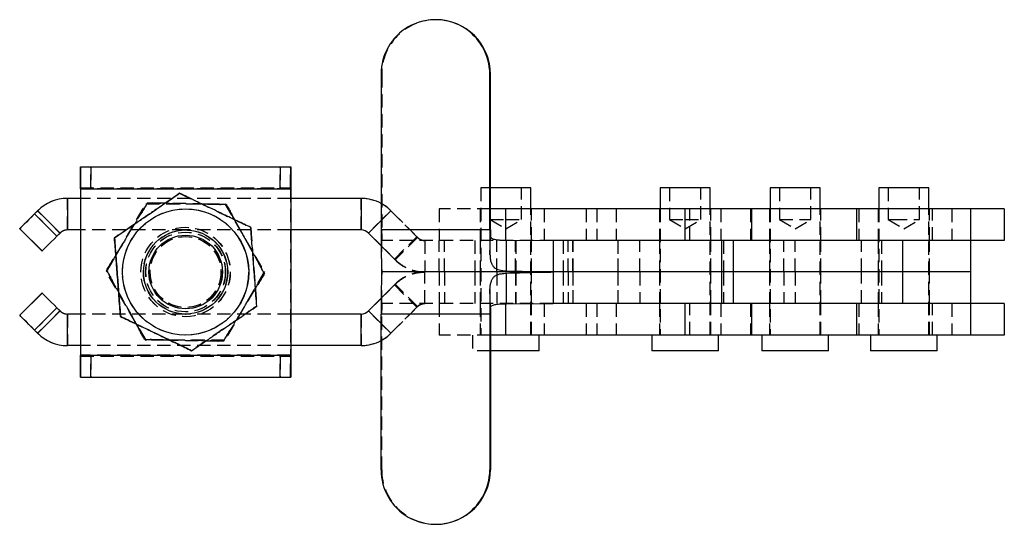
# Model space of a CAD drawing. Extents: x 37 to 394, y 12 to 285.
# Tile 1 of 7: x 82 to 176, y 12 to 60. Entities that reach past the tile are written whole.
import ezdxf

# ---------------------------------------------------------------- set-up
doc = ezdxf.new("R2010")
doc.units = 0
doc.linetypes.add('SLD-SÓLIDA', pattern=[0])
doc.linetypes.add('SLD-TRACEJADA', pattern=[1.905, 1.27, -0.635])
doc.layers.get('0').update_dxf_attribs({"linetype": 'CONTINUOUS'})

msp = doc.modelspace()

# ---------------------------------------------------------------- linework, layer by layer
at = {"color": 7, "linetype": 'SLD-SÓLIDA'}
for p, q in [((122.103935, 59.537306), (122.046543, 59.537306)), ((116.875091, 54.364908), (116.875091, 39.537183)), ((127.217996, 39.537183), (127.217996, 54.364908)), ((127.275386, 54.364908), (127.217996, 54.364908)), ((127.275386, 39.537183), (127.275386, 54.364908)), ((88.272249, 45.537183), (88.272249, 43.537183)), ((88.274439, 45.537183), (88.272249, 45.537183)), ((88.274439, 43.537183), (88.274439, 45.537183)), ((88.274439, 45.537183), (88.277099, 45.537183)), ((88.277099, 45.537183), (88.277099, 43.537183)), ((88.277099, 45.537183), (88.27929, 45.537183)), ((88.27929, 43.537183), (88.27929, 45.537183)), ((88.27929, 45.537183), (108.279289, 45.537183)), ((88.272189, 43.437182), (88.271064, 43.437182)), ((88.271064, 43.437182), (88.271064, 42.537183)), ((88.272189, 43.437182), (88.272189, 42.537183)), ((88.274439, 43.537183), (88.272249, 43.537183)), ((88.277099, 43.537183), (88.274439, 43.537183)), ((88.277099, 43.537183), (88.27929, 43.537183)), ((88.280474, 43.437182), (88.279349, 43.437182)), ((88.279349, 43.437182), (88.279349, 27.637183)), ((88.280474, 43.437182), (108.28047, 43.437182)), ((88.280474, 43.437182), (88.280474, 27.637183)), ((108.28047, 43.437182), (108.28047, 27.637183)), ((131.119843, 43.537183), (127.275386, 43.537183)), ((131.119843, 41.537183), (131.119843, 43.537183)), ((143.427343, 43.537183), (143.427343, 41.537183)), ((148.189843, 43.537183), (143.427343, 43.537183)), ((148.189843, 41.537183), (148.189843, 43.537183)), ((153.889285, 43.537183), (153.889285, 41.537183)), ((158.503166, 43.537183), (153.889285, 43.537183)), ((158.651785, 43.537183), (158.503166, 43.537183)), ((158.651785, 41.537183), (158.651785, 43.537183)), ((164.227717, 43.537183), (164.227717, 41.537183)), ((168.990217, 43.537183), (164.227717, 43.537183)), ((168.990217, 41.537183), (168.990217, 43.537183)), ((87.031705, 42.537183), (87.038857, 42.537183)), ((87.038857, 42.537183), (87.038857, 39.537183)), ((88.279349, 42.537183), (87.038857, 42.537183)), ((97.712138, 43.020947), (97.709463, 43.020947)), ((114.977316, 42.537183), (108.28047, 42.537183)), ((114.977316, 42.537183), (114.977316, 39.537183)), ((83.909077, 41.07141), (84.203278, 41.36561)), ((84.210431, 41.36561), (83.91623, 41.07141)), ((84.203278, 41.36561), (84.210431, 41.36561)), ((84.210431, 41.36561), (86.331752, 39.244289)), ((128.738593, 41.537183), (127.275386, 41.537183)), ((128.738593, 38.537183), (128.738593, 41.537183)), ((145.808593, 41.537183), (128.738593, 41.537183)), ((145.808593, 38.537183), (145.808593, 41.537183)), ((152.158593, 41.537183), (145.808593, 41.537183)), ((152.158593, 38.537183), (152.158593, 41.537183)), ((162.107504, 41.537183), (152.158593, 41.537183)), ((162.107504, 41.537183), (162.107504, 38.537183)), ((172.949004, 41.537183), (162.107504, 41.537183)), ((172.949004, 41.537183), (172.949004, 38.537183)), ((176.16463, 41.537183), (172.949004, 41.537183)), ((176.16463, 41.537183), (176.16463, 38.537183)), ((86.037551, 38.950089), (83.91623, 41.07141)), ((82.500895, 39.657196), (82.495985, 39.657196)), ((84.617307, 37.535876), (82.495985, 39.657196)), ((84.622217, 37.535876), (82.500895, 39.657196)), ((88.279349, 39.537183), (87.038857, 39.537183)), ((88.271064, 39.537183), (88.271064, 31.537183)), ((88.272189, 39.537183), (88.272189, 31.537183)), ((98.287926, 39.537183), (98.284123, 39.537183)), ((114.977316, 39.537183), (108.28047, 39.537183)), ((127.217996, 39.537183), (116.875091, 39.537183)), ((127.275386, 39.537183), (127.217996, 39.537183)), ((86.331752, 39.244289), (86.037551, 38.950089)), ((91.516761, 38.784135), (91.514086, 38.784135)), ((115.677265, 39.244289), (115.684421, 39.244289)), ((115.677265, 39.244289), (116.880645, 38.040908)), ((116.880589, 38.04812), (115.684421, 39.244289)), ((127.232311, 37.207759), (127.278966, 38.954827)), ((128.79195, 35.639438), (128.804843, 38.562747)), ((128.804843, 38.562747), (133.243514, 38.537183)), ((133.243514, 38.537183), (133.243514, 35.537183)), ((149.265004, 38.537183), (133.243514, 38.537183)), ((149.265004, 38.537183), (149.265004, 35.537183)), ((150.377225, 38.537183), (149.265004, 38.537183)), ((150.377225, 38.537183), (150.377225, 35.537183)), ((166.487183, 38.537183), (150.377225, 38.537183)), ((166.487183, 38.537183), (166.487183, 35.537183)), ((172.949004, 38.537183), (166.487183, 38.537183)), ((176.16463, 38.537183), (172.949004, 38.537183)), ((172.974996, 35.537183), (172.974996, 38.537183)), ((84.622217, 37.535876), (84.617307, 37.535876)), ((128.79195, 35.639438), (133.243514, 35.537183)), ((116.956258, 35.537183), (116.946702, 35.545421)), ((116.956258, 35.537183), (116.946702, 35.528944)), ((133.243514, 35.537183), (116.956258, 35.537183)), ((128.804843, 32.511619), (128.79195, 35.434927)), ((149.265004, 35.537183), (133.243514, 35.537183)), ((133.243514, 35.537183), (133.243514, 32.537183)), ((150.377225, 35.537183), (149.265004, 35.537183)), ((149.265004, 35.537183), (149.265004, 32.537183)), ((166.487183, 35.537183), (150.377225, 35.537183)), ((150.377225, 35.537183), (150.377225, 32.537183)), ((172.974996, 35.537183), (166.487183, 35.537183)), ((166.487183, 35.537183), (166.487183, 32.537183)), ((172.974996, 32.537183), (172.974996, 35.537183)), ((127.278966, 32.119539), (127.232311, 33.866607)), ((84.617307, 33.53849), (82.495985, 31.41717)), ((84.622217, 33.53849), (82.500895, 31.41717)), ((84.622217, 33.53849), (84.617307, 33.53849)), ((115.677265, 31.830076), (116.880645, 33.033458)), ((116.880589, 33.026246), (115.684421, 31.830076)), ((86.037551, 32.124276), (83.91623, 30.002956)), ((86.331752, 31.830076), (86.037551, 32.124276)), ((128.738593, 29.537183), (128.738593, 32.537183)), ((128.804843, 32.511619), (133.243514, 32.537183)), ((149.265004, 32.537183), (133.243514, 32.537183)), ((145.808593, 29.537183), (145.808593, 32.537183)), ((150.377225, 32.537183), (149.265004, 32.537183)), ((166.487183, 32.537183), (150.377225, 32.537183)), ((152.158593, 29.537183), (152.158593, 32.537183)), ((162.107504, 32.537183), (162.107504, 29.537183)), ((172.949004, 32.537183), (166.487183, 32.537183)), ((172.949004, 32.537183), (172.949004, 29.537183)), ((176.16463, 32.537183), (172.949004, 32.537183)), ((176.16463, 32.537183), (176.16463, 29.537183)), ((82.500895, 31.41717), (82.495985, 31.41717)), ((84.210431, 29.708756), (86.331752, 31.830076)), ((87.038857, 28.537183), (87.038857, 31.537183)), ((88.279349, 31.537183), (87.038857, 31.537183)), ((92.088254, 31.300371), (92.085579, 31.300371)), ((98.284123, 31.537183), (98.287926, 31.537183)), ((114.977316, 31.537183), (108.28047, 31.537183)), ((114.977316, 28.537183), (114.977316, 31.537183)), ((115.677265, 31.830076), (115.684421, 31.830076)), ((127.217996, 31.537183), (116.875091, 31.537183)), ((116.875091, 16.709458), (116.875091, 31.537183)), ((127.217996, 31.537183), (127.275386, 31.537183)), ((127.217996, 31.537183), (127.217996, 16.709458)), ((127.275386, 31.537183), (127.275386, 16.709458)), ((83.909077, 30.002956), (84.203278, 29.708756)), ((84.210431, 29.708756), (83.91623, 30.002956)), ((84.203278, 29.708756), (84.210431, 29.708756)), ((128.738593, 29.537183), (127.275386, 29.537183)), ((145.808593, 29.537183), (128.738593, 29.537183)), ((131.913592, 28.037183), (131.913592, 29.537183)), ((142.633593, 29.537183), (142.633593, 28.037183)), ((152.158593, 29.537183), (145.808593, 29.537183)), ((148.983593, 28.037183), (148.983593, 29.537183)), ((162.107504, 29.537183), (152.158593, 29.537183)), ((153.095535, 29.537183), (153.095535, 28.037183)), ((159.445535, 28.037183), (159.445535, 29.537183)), ((172.949004, 29.537183), (162.107504, 29.537183)), ((163.433967, 29.537183), (163.433967, 28.037183)), ((169.783967, 28.037183), (169.783967, 29.537183)), ((176.16463, 29.537183), (172.949004, 29.537183)), ((87.031705, 28.537183), (87.038857, 28.537183)), ((88.279349, 28.537183), (87.038857, 28.537183)), ((88.271064, 28.537183), (88.271064, 27.637183)), ((88.272189, 28.537183), (88.272189, 27.637183)), ((114.977316, 28.537183), (108.28047, 28.537183)), ((88.271064, 27.637183), (88.272189, 27.637183)), ((88.272249, 27.537182), (88.272249, 25.537183)), ((88.272249, 27.537182), (88.274439, 27.537182)), ((88.274439, 25.537183), (88.274439, 27.537182)), ((88.274439, 27.537182), (88.277099, 27.537182)), ((88.277099, 27.537182), (88.277099, 25.537183)), ((88.27929, 27.537182), (88.277099, 27.537182)), ((88.27929, 25.537183), (88.27929, 27.537182)), ((88.279349, 27.637183), (88.280474, 27.637183)), ((88.280474, 27.637183), (108.28047, 27.637183)), ((98.855132, 28.053419), (98.852453, 28.053419)), ((131.913592, 28.037183), (127.275386, 28.037183)), ((148.983593, 28.037183), (142.633593, 28.037183)), ((159.247377, 28.037183), (153.095535, 28.037183)), ((159.445535, 28.037183), (159.247377, 28.037183)), ((169.783967, 28.037183), (163.433967, 28.037183)), ((88.272249, 25.537183), (88.274439, 25.537183)), ((88.277099, 25.537183), (88.274439, 25.537183)), ((88.27929, 25.537183), (88.277099, 25.537183)), ((88.27929, 25.537183), (108.279289, 25.537183)), ((127.217996, 16.709458), (127.275386, 16.709458)), ((122.046543, 11.53706), (122.103935, 11.53706))]:
    msp.add_line(p, q, dxfattribs=at)
at = {"color": 7, "linetype": 'SLD-TRACEJADA'}
for p, q in [((116.932483, 54.364908), (116.875091, 54.364908)), ((116.932483, 54.364908), (116.932483, 39.537183)), ((89.275, 45.537183), (89.275, 43.537183)), ((89.276535, 43.537183), (89.276535, 45.537183)), ((107.274999, 43.537183), (107.274999, 45.537183)), ((107.276534, 45.537183), (107.276534, 43.537183)), ((108.272245, 43.537183), (108.272245, 45.537183)), ((108.274435, 45.537183), (108.274435, 43.537183)), ((108.277095, 43.537183), (108.277095, 45.537183)), ((108.279289, 45.537183), (108.279289, 43.537183)), ((108.271064, 43.437182), (88.271064, 43.437182)), ((88.27929, 43.537183), (108.279289, 43.537183)), ((88.279349, 43.437182), (108.279345, 43.437182)), ((108.272189, 43.437182), (88.279349, 43.437182)), ((108.271064, 43.437182), (108.272189, 43.437182)), ((108.271064, 43.437182), (108.271064, 27.637183)), ((108.272189, 43.437182), (108.272189, 27.637183)), ((108.279345, 43.437182), (108.28047, 43.437182)), ((108.279345, 43.437182), (108.279345, 27.637183)), ((127.275386, 43.537183), (126.357342, 43.537183)), ((126.357342, 43.537183), (126.357342, 29.537183)), ((127.238593, 43.537183), (127.238593, 40.537183)), ((130.238592, 40.537183), (130.238592, 43.537183)), ((144.308593, 43.537183), (144.308593, 40.537183)), ((147.308593, 40.537183), (147.308593, 43.537183)), ((154.770535, 43.537183), (154.770535, 40.537183)), ((157.770535, 40.537183), (157.770535, 43.537183)), ((165.108967, 43.537183), (165.108967, 40.537183)), ((168.108967, 40.537183), (168.108967, 43.537183)), ((87.031705, 39.537183), (87.031705, 42.537183)), ((88.271064, 42.537183), (88.271064, 39.537183)), ((88.272189, 42.537183), (88.272189, 39.537183)), ((108.28047, 42.537183), (88.279349, 42.537183)), ((114.97016, 39.537183), (114.97016, 42.537183)), ((86.324592, 39.244289), (84.203278, 41.36561)), ((90.757196, 35.537183), (94.509972, 42.037183)), ((90.760176, 35.537183), (94.512952, 42.037183)), ((94.509972, 42.037183), (94.512952, 42.037183)), ((94.512952, 42.037183), (102.018503, 42.037183)), ((94.649983, 42.111727), (94.647308, 42.111727)), ((102.015523, 42.037183), (105.768298, 35.537183)), ((102.018503, 42.037183), (105.771278, 35.537183)), ((102.154003, 41.959981), (102.151324, 41.959981)), ((115.677265, 39.244289), (117.798587, 41.36561)), ((117.805743, 41.36561), (116.875091, 40.43496)), ((117.798587, 41.36561), (117.805743, 41.36561)), ((117.798587, 41.36561), (120.33412, 38.830076)), ((120.276609, 38.894742), (117.805743, 41.36561)), ((127.275386, 41.537183), (122.388591, 41.537183)), ((122.388591, 41.537183), (122.388591, 38.537183)), ((126.288592, 41.537183), (126.288592, 38.537183)), ((128.738593, 38.537183), (128.738593, 41.537183)), ((131.119843, 29.537183), (131.119843, 41.537183)), ((131.188593, 38.537183), (131.188593, 41.537183)), ((132.397927, 41.537183), (132.397927, 38.537183)), ((136.376693, 41.537183), (136.376693, 38.537183)), ((137.397926, 41.537183), (137.397926, 38.537183)), ((139.242723, 41.537183), (139.242723, 38.537183)), ((143.358592, 41.537183), (143.358592, 38.537183)), ((143.427343, 41.537183), (143.427343, 29.537183)), ((145.808593, 38.537183), (145.808593, 41.537183)), ((146.242723, 38.537183), (146.242723, 41.537183)), ((148.189843, 29.537183), (148.189843, 41.537183)), ((148.258593, 38.537183), (148.258593, 41.537183)), ((149.209991, 41.537183), (149.209991, 38.537183)), ((152.023405, 41.537183), (152.023405, 38.537183)), ((153.820535, 41.537183), (153.820535, 38.537183)), ((153.889285, 41.537183), (153.889285, 29.537183)), ((158.651785, 29.537183), (158.651785, 41.537183)), ((158.720535, 38.537183), (158.720535, 41.537183)), ((162.319579, 41.537183), (162.319579, 38.537183)), ((164.158967, 41.537183), (164.158967, 38.537183)), ((164.227717, 41.537183), (164.227717, 29.537183)), ((168.990217, 29.537183), (168.990217, 41.537183)), ((169.058967, 38.537183), (169.058967, 41.537183)), ((169.319579, 38.537183), (169.319579, 41.537183)), ((171.164631, 41.537183), (171.164631, 38.537183)), ((86.030391, 38.950089), (83.909077, 41.07141)), ((127.238593, 40.537183), (128.738649, 40.537183)), ((127.238593, 40.537183), (128.738593, 39.635892)), ((128.738593, 39.635892), (130.238592, 40.537183)), ((128.738649, 40.537183), (130.238592, 40.537183)), ((144.308593, 40.537183), (145.808687, 40.537183)), ((144.308593, 40.537183), (145.808593, 39.635892)), ((145.808593, 39.635892), (147.308593, 40.537183)), ((145.808687, 40.537183), (147.308593, 40.537183)), ((154.770535, 40.537183), (157.770535, 40.537183)), ((154.770535, 40.537183), (156.270535, 39.635892)), ((156.270535, 39.635892), (157.770535, 40.537183)), ((165.108967, 40.537183), (165.646565, 40.537183)), ((165.108967, 40.537183), (166.608966, 39.635892)), ((165.646565, 40.537183), (168.108967, 40.537183)), ((166.608966, 39.635892), (168.108967, 40.537183)), ((87.031705, 39.537183), (87.038857, 39.537183)), ((98.279347, 39.537183), (88.279349, 39.537183)), ((98.272191, 39.787183), (98.271066, 39.787183)), ((98.280468, 39.787183), (98.279347, 39.787183)), ((98.284123, 39.537183), (98.279347, 39.537183)), ((108.28047, 39.537183), (98.287926, 39.537183)), ((104.479016, 39.773995), (104.476341, 39.773995)), ((116.875091, 39.537183), (116.932483, 39.537183)), ((127.275386, 39.537183), (116.932483, 39.537183)), ((86.030391, 38.950089), (86.324592, 39.244289)), ((86.324592, 39.244289), (86.331752, 39.244289)), ((98.270902, 38.912183), (98.267575, 38.912183)), ((98.283959, 38.912183), (98.280632, 38.912183)), ((116.946702, 35.545421), (116.950387, 38.539242)), ((116.956258, 38.537183), (116.950387, 38.539242)), ((133.243514, 38.537183), (116.956258, 38.537183)), ((116.956258, 35.537183), (116.956258, 38.537183)), ((118.155287, 36.773422), (120.276609, 38.894742)), ((120.341276, 38.830076), (118.219954, 36.708756)), ((120.33412, 38.830076), (120.341276, 38.830076)), ((121.048631, 38.537183), (121.048631, 35.537183)), ((122.404912, 35.537183), (122.404912, 38.537183)), ((122.90314, 35.537183), (122.90314, 38.537183)), ((125.798901, 38.537183), (125.798901, 35.537183)), ((126.288592, 38.537183), (126.288592, 35.537183)), ((127.880066, 35.537183), (127.880066, 38.537183)), ((129.65662, 35.537183), (129.65662, 38.537183)), ((129.69092, 38.537183), (129.69092, 35.537183)), ((131.188593, 35.537183), (131.188593, 38.537183)), ((134.192066, 38.537183), (134.192066, 35.537183)), ((134.681288, 35.537183), (134.681288, 38.537183)), ((135.131774, 35.537183), (135.131774, 38.537183)), ((135.144125, 35.537183), (135.144125, 38.537183)), ((139.397144, 38.537183), (139.397144, 35.537183)), ((139.411673, 38.537183), (139.411673, 35.537183)), ((139.422641, 35.537183), (139.422641, 38.537183)), ((141.497422, 35.537183), (141.497422, 38.537183)), ((143.35859, 38.537183), (143.35859, 35.537183)), ((148.258595, 35.537183), (148.258595, 38.537183)), ((149.452366, 38.537183), (149.452366, 35.537183)), ((153.820535, 38.537183), (153.820535, 35.537183)), ((155.177425, 35.537183), (155.177425, 38.537183)), ((156.266986, 35.537183), (156.266986, 38.537183)), ((158.720535, 35.537183), (158.720535, 38.537183)), ((162.585636, 35.537183), (162.585636, 38.537183)), ((164.158965, 38.537183), (164.158965, 35.537183)), ((164.494641, 38.537183), (164.494641, 35.537183)), ((169.058969, 35.537183), (169.058969, 38.537183)), ((118.155287, 36.773422), (116.880589, 38.04812)), ((116.880645, 38.040908), (118.212798, 36.708756)), ((118.212798, 36.708756), (118.219954, 36.708756)), ((90.766562, 35.688928), (90.763879, 35.688928)), ((90.757196, 35.537183), (90.760176, 35.537183)), ((94.509972, 29.037183), (90.757196, 35.537183)), ((94.512952, 29.037183), (90.760176, 35.537183)), ((105.768298, 35.537183), (102.015523, 29.037183)), ((105.771278, 35.537183), (102.018503, 29.037183)), ((105.768298, 35.537183), (105.771278, 35.537183)), ((105.774594, 35.385437), (105.771919, 35.385437)), ((116.950387, 32.535123), (116.946702, 35.528944)), ((116.956258, 32.537183), (116.956258, 35.537183)), ((121.048631, 32.537183), (121.048631, 35.537183)), ((122.404912, 35.537183), (122.404912, 32.537183)), ((122.90314, 35.537183), (122.90314, 32.537183)), ((125.798901, 35.537183), (125.798901, 32.537183)), ((126.288592, 35.537183), (126.288592, 32.537183)), ((127.880066, 35.537183), (127.880066, 32.537183)), ((129.65662, 35.537183), (129.65662, 32.537183)), ((129.69092, 35.537183), (129.69092, 32.537183)), ((131.188593, 32.537183), (131.188593, 35.537183)), ((134.192066, 35.537183), (134.192066, 32.537183)), ((134.681288, 35.537183), (134.681288, 32.537183)), ((135.131774, 35.537183), (135.131774, 32.537183)), ((135.144125, 32.537183), (135.144125, 35.537183)), ((139.397144, 35.537183), (139.397144, 32.537183)), ((139.411673, 35.537183), (139.411673, 32.537183)), ((139.422641, 32.537183), (139.422641, 35.537183)), ((141.497422, 35.537183), (141.497422, 32.537183)), ((143.35859, 35.537183), (143.35859, 32.537183)), ((148.258595, 32.537183), (148.258595, 35.537183)), ((149.452366, 35.537183), (149.452366, 32.537183)), ((153.820535, 35.537183), (153.820535, 32.537183)), ((155.177425, 35.537183), (155.177425, 32.537183)), ((156.266986, 35.537183), (156.266986, 32.537183)), ((158.720535, 32.537183), (158.720535, 35.537183)), ((162.585636, 32.537183), (162.585636, 35.537183)), ((164.158965, 35.537183), (164.158965, 32.537183)), ((164.494641, 35.537183), (164.494641, 32.537183)), ((169.058969, 32.537183), (169.058969, 35.537183)), ((118.155287, 34.300944), (116.880589, 33.026246)), ((116.880645, 33.033458), (118.212798, 34.36561)), ((118.155287, 34.300944), (120.276609, 32.179623)), ((118.212798, 34.36561), (118.219954, 34.36561)), ((120.341276, 32.244289), (118.219954, 34.36561)), ((86.030391, 32.124276), (83.909077, 30.002956)), ((86.030391, 32.124276), (86.324592, 31.830076)), ((98.267575, 32.162183), (98.270902, 32.162183)), ((98.280632, 32.162183), (98.283959, 32.162183)), ((105.050513, 32.29023), (105.047834, 32.29023)), ((116.956258, 32.537183), (116.950387, 32.535123)), ((133.243514, 32.537183), (116.956258, 32.537183)), ((117.798587, 29.708756), (120.33412, 32.244289)), ((120.276609, 32.179623), (117.805743, 29.708756)), ((120.33412, 32.244289), (120.341276, 32.244289)), ((122.388591, 32.537183), (122.388591, 29.537183)), ((126.288592, 32.537183), (126.288592, 29.537183)), ((128.738593, 29.537183), (128.738593, 32.537183)), ((131.188593, 29.537183), (131.188593, 32.537183)), ((132.397927, 32.537183), (132.397927, 29.537183)), ((136.376693, 32.537183), (136.376693, 29.537183)), ((137.397926, 32.537183), (137.397926, 29.537183)), ((139.242723, 32.537183), (139.242723, 29.537183)), ((143.358592, 32.537183), (143.358592, 29.537183)), ((145.808593, 29.537183), (145.808593, 32.537183)), ((146.242723, 29.537183), (146.242723, 32.537183)), ((148.258593, 29.537183), (148.258593, 32.537183)), ((149.209991, 32.537183), (149.209991, 29.537183)), ((152.023405, 32.537183), (152.023405, 29.537183)), ((153.820535, 32.537183), (153.820535, 29.537183)), ((158.720535, 29.537183), (158.720535, 32.537183)), ((162.319579, 32.537183), (162.319579, 29.537183)), ((164.158967, 32.537183), (164.158967, 29.537183)), ((169.058967, 29.537183), (169.058967, 32.537183)), ((169.319579, 29.537183), (169.319579, 32.537183)), ((171.164631, 32.537183), (171.164631, 29.537183)), ((86.324592, 31.830076), (84.203278, 29.708756)), ((86.324592, 31.830076), (86.331752, 31.830076)), ((87.031705, 31.537183), (87.038857, 31.537183)), ((87.031705, 31.537183), (87.031705, 28.537183)), ((88.271064, 31.537183), (88.271064, 28.537183)), ((88.272189, 31.537183), (88.272189, 28.537183)), ((98.279347, 31.537183), (88.279349, 31.537183)), ((98.271066, 31.287183), (98.272191, 31.287183)), ((98.279347, 31.537183), (98.284123, 31.537183)), ((98.279347, 31.287183), (98.280468, 31.287183)), ((108.28047, 31.537183), (98.287926, 31.537183)), ((114.97016, 31.537183), (114.97016, 28.537183)), ((115.677265, 31.830076), (117.798587, 29.708756)), ((116.932483, 31.537183), (116.875091, 31.537183)), ((127.275386, 31.537183), (116.932483, 31.537183)), ((116.932483, 16.709458), (116.932483, 31.537183)), ((117.805743, 29.708756), (116.875091, 30.639406)), ((94.387153, 29.114384), (94.384478, 29.114384)), ((117.798587, 29.708756), (117.805743, 29.708756)), ((127.275386, 29.537183), (122.388591, 29.537183)), ((125.563593, 29.537183), (125.563593, 28.037183)), ((108.28047, 28.537183), (88.279349, 28.537183)), ((94.509972, 29.037183), (94.512952, 29.037183)), ((102.018503, 29.037183), (94.512952, 29.037183)), ((101.891172, 28.962639), (101.888494, 28.962639)), ((108.271064, 27.637183), (88.271064, 27.637183)), ((88.27929, 27.537182), (108.279289, 27.537182)), ((88.279349, 27.637183), (108.279345, 27.637183)), ((108.272189, 27.637183), (88.279349, 27.637183)), ((89.275, 27.537182), (89.275, 25.537183)), ((89.276535, 25.537183), (89.276535, 27.537182)), ((107.274999, 25.537183), (107.274999, 27.537182)), ((107.276534, 27.537182), (107.276534, 25.537183)), ((108.272189, 27.637183), (108.271064, 27.637183)), ((108.272245, 25.537183), (108.272245, 27.537182)), ((108.274435, 27.537182), (108.274435, 25.537183)), ((108.277095, 25.537183), (108.277095, 27.537182)), ((108.279289, 27.537182), (108.279289, 25.537183)), ((108.28047, 27.637183), (108.279345, 27.637183)), ((127.275386, 28.037183), (125.563593, 28.037183)), ((116.875091, 16.709458), (116.932483, 16.709458))]:
    msp.add_line(p, q, dxfattribs=at)
at = {"color": 8, "linetype": 'SLD-SÓLIDA'}
for p, q in [((88.279349, 43.437182), (88.272189, 43.437182)), ((116.875091, 40.43496), (115.684421, 39.244289)), ((116.875091, 30.639406), (115.684421, 31.830076)), ((88.279349, 27.637183), (88.272189, 27.637183))]:
    msp.add_line(p, q, dxfattribs=at)
at = {"color": 7, "linetype": 'SLD-SÓLIDA', "flags": 128}
for points in [[(88.272249, 45.537183), (88.272018, 45.496832), (88.271794, 45.377329), (88.271593, 45.183269), (88.271414, 44.922107), (88.271265, 44.60388), (88.271161, 44.240818), (88.271094, 43.846872), (88.271064, 43.437182)], [(88.27929, 45.537183), (88.27952, 45.496832), (88.279744, 45.377329), (88.279945, 45.183269), (88.280124, 44.922107), (88.280273, 44.60388), (88.280385, 44.240818), (88.280452, 43.846872), (88.280474, 43.437182)], [(108.279289, 45.537183), (108.27952, 45.496832), (108.27974, 45.377329), (108.279945, 45.183269), (108.280124, 44.922107), (108.280269, 44.60388), (108.280381, 44.240818), (108.280448, 43.846872), (108.28047, 43.437182)], [(82.495985, 39.657196), (82.522941, 39.68437), (82.603206, 39.764847), (82.733696, 39.895534), (82.909403, 40.07141), (83.12357, 40.285715), (83.367964, 40.530214), (83.633197, 40.79551), (83.909077, 41.07141)], [(83.91623, 41.07141), (83.640312, 40.79551), (83.374952, 40.530214), (83.13035, 40.285715), (82.9159, 40.07141), (82.739857, 39.895534), (82.608973, 39.764847), (82.528283, 39.68437), (82.500895, 39.657196)], [(86.037551, 38.950089), (85.761627, 38.67419), (85.496267, 38.408893), (85.251664, 38.164394), (85.037222, 37.950089), (84.861172, 37.774214), (84.730295, 37.643526), (84.649605, 37.563049), (84.622217, 37.535876)], [(86.037551, 32.124276), (85.761627, 32.400176), (85.496267, 32.665472), (85.251664, 32.909971), (85.037222, 33.124276), (84.861172, 33.300152), (84.730295, 33.430839), (84.649605, 33.511316), (84.622217, 33.53849)], [(82.495985, 31.41717), (82.522941, 31.389996), (82.603206, 31.309519), (82.733696, 31.178832), (82.909403, 31.002956), (83.12357, 30.788651), (83.367964, 30.544152), (83.633197, 30.278855), (83.909077, 30.002956)], [(83.91623, 30.002956), (83.640312, 30.278855), (83.374952, 30.544152), (83.13035, 30.788651), (82.9159, 31.002956), (82.739857, 31.178832), (82.608973, 31.309519), (82.528283, 31.389996), (82.500895, 31.41717)], [(88.271064, 27.637183), (88.271094, 27.227493), (88.271161, 26.833548), (88.271265, 26.470486), (88.271414, 26.152258), (88.271593, 25.891097), (88.271794, 25.697036), (88.272018, 25.577533), (88.272249, 25.537183)], [(88.280474, 27.637183), (88.280452, 27.227493), (88.280385, 26.833548), (88.280273, 26.470486), (88.280124, 26.152258), (88.279945, 25.891097), (88.279744, 25.697036), (88.27952, 25.577533), (88.27929, 25.537183)], [(108.28047, 27.637183), (108.280448, 27.227493), (108.280381, 26.833548), (108.280269, 26.470486), (108.280124, 26.152258), (108.279945, 25.891097), (108.27974, 25.697036), (108.27952, 25.577533), (108.279289, 25.537183)]]:
    msp.add_lwpolyline(points, dxfattribs=at)
at = {"color": 7, "linetype": 'SLD-TRACEJADA', "flags": 128}
for points in [[(108.272245, 45.537183), (108.272014, 45.496832), (108.271794, 45.377329), (108.271589, 45.183269), (108.27141, 44.922107), (108.271265, 44.60388), (108.271153, 44.240818), (108.271086, 43.846872), (108.271064, 43.437182)], [(84.617307, 37.535876), (84.644263, 37.563049), (84.724528, 37.643526), (84.855018, 37.774214), (85.030725, 37.950089), (85.244892, 38.164394), (85.489286, 38.408893), (85.754519, 38.67419), (86.030391, 38.950089)], [(120.341276, 38.830076), (120.333192, 38.838158), (120.325112, 38.846241), (120.317028, 38.854324), (120.308944, 38.862407), (120.30086, 38.870491), (120.292777, 38.878574), (120.284693, 38.886658), (120.276609, 38.894742)], [(118.219954, 36.708756), (118.211874, 36.716838), (118.20379, 36.72492), (118.195706, 36.733003), (118.187623, 36.741087), (118.179539, 36.74917), (118.171455, 36.757254), (118.163371, 36.765338), (118.155287, 36.773422)], [(118.219954, 34.36561), (118.211874, 34.357528), (118.20379, 34.349445), (118.195706, 34.341362), (118.187623, 34.333279), (118.179539, 34.325195), (118.171455, 34.317111), (118.163371, 34.309028), (118.155287, 34.300944)], [(84.617307, 33.53849), (84.644263, 33.511316), (84.724528, 33.430839), (84.855018, 33.300152), (85.030725, 33.124276), (85.244892, 32.909971), (85.489286, 32.665472), (85.754519, 32.400176), (86.030391, 32.124276)], [(120.341276, 32.244289), (120.333192, 32.236207), (120.325112, 32.228125), (120.317028, 32.220042), (120.308944, 32.211959), (120.30086, 32.203875), (120.292777, 32.195791), (120.284693, 32.187707), (120.276609, 32.179623)], [(108.271064, 27.637183), (108.271086, 27.227493), (108.271153, 26.833548), (108.271265, 26.470486), (108.27141, 26.152258), (108.271589, 25.891097), (108.271794, 25.697036), (108.272014, 25.577533), (108.272245, 25.537183)]]:
    msp.add_lwpolyline(points, dxfattribs=at)
at = {"color": 7, "linetype": 'SLD-TRACEJADA'}
for centre, radius in [((98.267413, 35.537177), 6), ((98.271067, 35.537177), 6), ((98.280469, 35.537179), 6), ((98.271066, 35.537173), 4.250001), ((98.27219, 35.537199), 4.249998), ((98.279347, 35.537173), 4.250001), ((98.280472, 35.537173), 4.250001), ((98.265726, 35.537183), 4), ((98.267411, 35.537188), 3.790569), ((98.271066, 35.537188), 3.790569), ((98.280471, 35.537184), 3.790569), ((98.284122, 35.537184), 3.790569), ((98.267577, 35.537193), 3.375001), ((98.270903, 35.537185), 3.375), ((98.280637, 35.537192), 3.375001), ((98.283963, 35.537185), 3.375)]:
    msp.add_circle(centre, radius, dxfattribs=at)
at = {"color": 7, "linetype": 'SLD-SÓLIDA'}
for centre, radius in [((98.284134, 35.537203), 5.999999), ((98.287925, 35.537183), 4), ((98.288208, 35.537182), 3.5)]:
    msp.add_circle(centre, radius, dxfattribs=at)
for centre, radius, start, end in [((122.046544, 54.365668), 5.171453, 359.99157852, 180.00842148), ((122.103464, 54.365383), 5.171923, 359.99473528, 89.99478223), ((137.925529, 43.457587), 49.653344, 179.90815307, 180.02354557), ((43.394727, 43.46043), 44.884628, 359.97032456, 0.09797681), ((87.031696, 38.537206), 3.999977, 89.99987543, 135.00013781), ((87.038861, 38.537175), 4.000008, 90.00005501, 134.99995822), ((114.977329, 38.537241), 3.999942, 61.67662409, 90.00017796), ((87.038857, 38.537188), 0.999994, 89.99999803, 135.00015413), ((114.970156, 38.537179), 1.000004, 45.00007609, 89.99977174), ((114.977312, 38.537179), 1.000004, 45.00007609, 89.99977174), ((177.126367, 38.621553), 60.258233, 179.12935175, 182.92617315), ((302.234945, 39.447915), 175.016972, 179.97077601, 180.73338596), ((171.063873, 39.515181), 43.788493, 179.97121147, 180.73322517), ((177.126367, 32.452812), 60.258233, 177.07382685, 180.87064825), ((302.234945, 31.626451), 175.016972, 179.26661404, 180.02922399), ((171.063873, 31.559184), 43.788493, 179.26677483, 180.02878853), ((87.038857, 32.537177), 0.999994, 224.99984587, 270.00000197), ((114.970156, 32.537187), 1.000004, 270.00022826, 314.99992391), ((114.977312, 32.537187), 1.000004, 270.00022826, 314.99992391), ((87.031696, 32.53716), 3.999977, 224.99986219, 270.00012457), ((87.038861, 32.53719), 4.000008, 225.00004178, 269.99994499), ((114.977329, 32.537125), 3.999942, 269.99982204, 298.32337591), ((137.925529, 27.616778), 49.653344, 179.97645443, 180.09184693), ((43.394727, 27.613936), 44.884628, 359.90202319, 0.02967544), ((122.046544, 16.708697), 5.171453, 179.99157852, 0.00842148), ((122.103464, 16.708982), 5.171923, 270.00521777, 0.00526472)]:
    msp.add_arc(centre, radius, start, end, dxfattribs=at)
at = {"color": 7, "linetype": 'SLD-TRACEJADA'}
for centre, radius, start, end in [((122.104404, 54.365385), 5.171921, 90.0052002, 180.00528229), ((151.071384, 43.463267), 42.799204, 179.90104763, 180.03491984), ((62.978488, 43.461869), 45.300864, 359.96877659, 0.09525594), ((114.970154, 38.53717), 4.000013, 45.00007599, 89.99991077), ((114.977247, 38.537086), 4.000117, 45.00027725, 61.67663809), ((87.031705, 38.537169), 1.000014, 90.00003159, 134.99969369), ((132.016574, 39.308671), 15.085822, 179.13208147, 182.92355001), ((121.04122, 39.537167), 0.999984, 224.99961908, 270.00026096), ((121.041226, 39.537184), 4.000001, 225.00000816, 269.99998666), ((121.041226, 31.537182), 4.000001, 90.00001334, 134.99999184), ((132.016574, 31.765694), 15.085822, 177.07644999, 180.86791853), ((121.04122, 31.537199), 0.999984, 89.99973904, 135.00038092), ((87.031705, 32.537196), 1.000014, 225.00030631, 269.99996841), ((114.970154, 32.537196), 4.000013, 270.00008923, 314.99992401), ((114.977247, 32.537279), 4.000117, 298.32336191, 314.99972275), ((151.071384, 27.611098), 42.799204, 179.96508016, 180.09895237), ((62.978488, 27.612496), 45.300864, 359.90474406, 0.03122341), ((122.104404, 16.708981), 5.171921, 179.99471771, 269.9947998)]:
    msp.add_arc(centre, radius, start, end, dxfattribs=at)
at = {"color": 7, "linetype": 'SLD-SÓLIDA'}
for points, knots in [([(91.514086, 38.784135), (92.051641, 39.151816), (92.86409, 39.707522), (93.980989, 40.47139), (95.031038, 41.18949), (96.289264, 42.049895), (97.23318, 42.695291), (97.709463, 43.020947)], [0, 0, 0, 0, 0.2645333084, 0.3998100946, 0.5350628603, 0.7654008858, 1, 1, 1, 1]), ([(97.712138, 43.020947), (97.174582, 42.653266), (96.362131, 42.09756), (95.245232, 41.333693), (94.195185, 40.61559), (92.936957, 39.755189), (91.993042, 39.109791), (91.516761, 38.784135)], [0, 0, 0, 0, 0.264533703, 0.399810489, 0.535062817, 0.765401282, 1, 1, 1, 1]), ([(104.479016, 39.773995), (104.053993, 39.977967), (103.19984, 40.387883), (101.749474, 41.083873), (100.129454, 41.861205), (98.73904, 42.528293), (97.940052, 42.911606), (97.712138, 43.020947)], [0, 0, 0, 0, 0.1920504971, 0.3859562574, 0.6379330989, 0.8967193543, 1, 1, 1, 1]), ([(105.050513, 32.29023), (105.001009, 32.93969), (104.926191, 33.92127), (104.823243, 35.270539), (104.726391, 36.538973), (104.61025, 38.058758), (104.523027, 39.198767), (104.479016, 39.773995)], [0, 0, 0, 0, 0.264533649, 0.399810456, 0.535062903, 0.765401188, 1, 1, 1, 1]), ([(92.085579, 31.300371), (92.035887, 31.949831), (91.960783, 32.931411), (91.85767, 34.28068), (91.760791, 35.549114), (91.644815, 37.068898), (91.557928, 38.208907), (91.514086, 38.784135)], [0, 0, 0, 0, 0.2645336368, 0.399810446, 0.5350628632, 0.7654011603, 1, 1, 1, 1]), ([(91.516761, 38.784135), (91.566449, 38.134675), (91.641546, 37.153095), (91.744666, 35.803826), (91.84155, 34.535392), (91.957524, 33.015608), (92.044411, 31.875599), (92.088254, 31.300371)], [0, 0, 0, 0, 0.264533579, 0.399810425, 0.535062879, 0.765401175, 1, 1, 1, 1]), ([(127.278966, 38.954827), (127.284472, 38.917184), (127.295586, 38.84121), (127.377904, 38.753342), (127.504117, 38.688159), (127.755535, 38.620337), (128.196895, 38.57833), (128.583288, 38.568426), (128.804843, 38.562747)], [0, 0, 0, 0, 0.078865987, 0.159173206, 0.249475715, 0.355944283, 0.630701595, 1, 1, 1, 1]), ([(127.232311, 37.207759), (127.239037, 37.059765), (127.25186, 36.777627), (127.330809, 36.435153), (127.454579, 36.169895), (127.676443, 35.916514), (128.084074, 35.716068), (128.556835, 35.66489), (128.79195, 35.639438)], [0, 0, 0, 0, 0.161041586, 0.307013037, 0.439595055, 0.561028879, 0.781689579, 1, 1, 1, 1]), ([(127.232311, 33.866607), (127.250358, 34.092756), (127.277531, 34.433249), (127.419575, 34.797372), (127.560546, 35.032722), (127.725232, 35.182817), (127.880151, 35.266392), (128.050286, 35.329517), (128.356114, 35.388262), (128.632716, 35.417878), (128.79195, 35.434927)], [0, 0, 0, 0, 0.2483897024, 0.3739770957, 0.5126990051, 0.6398250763, 0.6947685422, 0.7416326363, 0.8512630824, 1, 1, 1, 1]), ([(128.79195, 35.434927), (129.213982, 35.446346), (130.136296, 35.471301), (131.620897, 35.522946), (132.676677, 35.532209), (133.243514, 35.537183)], [0, 0, 0, 0, 0.280924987, 0.613936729, 1, 1, 1, 1]), ([(98.855132, 28.053419), (99.392877, 28.4211), (100.205614, 28.976805), (101.322677, 29.740673), (102.37276, 30.458773), (103.630816, 31.319179), (104.574398, 31.964575), (105.050513, 32.29023)], [0, 0, 0, 0, 0.264533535, 0.39981022, 0.535062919, 0.765400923, 1, 1, 1, 1]), ([(127.278966, 32.119539), (127.283679, 32.148858), (127.293602, 32.210582), (127.359179, 32.288082), (127.46208, 32.357987), (127.670668, 32.442515), (128.129712, 32.499268), (128.541939, 32.506809), (128.804843, 32.511619)], [0, 0, 0, 0, 0.0614035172, 0.1292693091, 0.2086343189, 0.3127197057, 0.5616745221, 1, 1, 1, 1]), ([(98.852453, 28.053419), (98.42729, 28.257391), (97.572855, 28.667308), (96.122239, 29.363297), (94.502234, 30.140628), (93.112127, 30.807717), (92.313414, 31.19103), (92.085579, 31.300371)], [0, 0, 0, 0, 0.192050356, 0.385956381, 0.637933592, 0.89671934, 1, 1, 1, 1]), ([(92.088254, 31.300371), (92.316171, 31.191028), (93.100967, 30.814524), (94.490556, 30.147828), (96.106326, 29.372542), (97.571346, 28.669518), (98.425573, 28.259568), (98.855132, 28.053419)], [0, 0, 0, 0, 0.103281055, 0.355632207, 0.614041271, 0.805915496, 1, 1, 1, 1])]:
    msp.add_open_spline(points, degree=3, knots=knots, dxfattribs=at)
at = {"color": 7, "linetype": 'SLD-TRACEJADA'}
for points, knots in [([(97.709463, 43.020947), (97.937302, 42.911604), (98.721829, 42.535099), (100.111111, 41.868406), (101.726858, 41.093116), (103.19213, 40.390095), (104.04664, 39.980144), (104.476341, 39.773995)], [0, 0, 0, 0, 0.103281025, 0.355632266, 0.614040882, 0.805915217, 1, 1, 1, 1]), ([(90.763879, 35.688928), (91.100797, 36.246316), (91.610009, 37.088739), (92.310087, 38.24672), (92.968276, 39.335332), (93.756998, 40.639657), (94.348731, 41.618048), (94.647308, 42.111727)], [0, 0, 0, 0, 0.264533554, 0.399810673, 0.535063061, 0.765401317, 1, 1, 1, 1]), ([(94.649983, 42.111727), (94.313064, 41.55434), (93.803852, 40.711917), (93.10378, 39.553934), (92.445589, 38.465325), (91.656872, 37.160997), (91.065139, 36.182606), (90.766562, 35.688928)], [0, 0, 0, 0, 0.26453368, 0.399810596, 0.535063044, 0.765401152, 1, 1, 1, 1]), ([(94.647308, 42.111727), (94.89997, 42.106617), (95.769974, 42.089021), (97.310613, 42.057863), (99.10237, 42.02163), (100.727245, 41.988775), (101.674823, 41.969616), (102.151324, 41.959981)], [0, 0, 0, 0, 0.103281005, 0.355632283, 0.614041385, 0.805915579, 1, 1, 1, 1]), ([(102.154003, 41.959981), (101.682672, 41.969514), (100.735457, 41.988671), (99.127084, 42.021198), (97.330589, 42.057526), (95.78873, 42.088703), (94.90272, 42.106617), (94.649983, 42.111727)], [0, 0, 0, 0, 0.192050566, 0.385956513, 0.637933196, 0.896719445, 1, 1, 1, 1]), ([(102.151324, 41.959981), (102.465434, 41.389426), (102.940173, 40.5271), (103.59286, 39.341758), (104.206499, 38.227427), (104.941847, 36.892286), (105.493543, 35.890779), (105.771919, 35.385437)], [0, 0, 0, 0, 0.264533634, 0.399810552, 0.53506283, 0.765401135, 1, 1, 1, 1]), ([(105.774594, 35.385437), (105.460485, 35.955993), (104.985748, 36.818319), (104.333062, 38.003661), (103.719417, 39.117989), (102.984076, 40.453134), (102.432379, 41.45464), (102.154003, 41.959981)], [0, 0, 0, 0, 0.264533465, 0.39981039, 0.535062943, 0.765401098, 1, 1, 1, 1]), ([(104.476341, 39.773995), (104.525843, 39.124535), (104.600659, 38.142955), (104.703607, 36.793686), (104.800459, 35.525252), (104.916601, 34.005467), (105.003823, 32.865458), (105.047834, 32.29023)], [0, 0, 0, 0, 0.264533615, 0.399810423, 0.535062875, 0.765401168, 1, 1, 1, 1]), ([(120.341276, 38.830076), (120.385549, 38.790325), (120.480868, 38.704743), (120.64986, 38.61392), (120.844979, 38.548865), (120.977572, 38.541259), (121.048631, 38.537183)], [0, 0, 0, 0, 0.198473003, 0.427309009, 0.693084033, 1, 1, 1, 1]), ([(118.219954, 36.708756), (118.394546, 36.551111), (118.758072, 36.222871), (119.427409, 35.855817), (120.202632, 35.589328), (120.759954, 35.554976), (121.048631, 35.537183)], [0, 0, 0, 0, 0.2220631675, 0.4623699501, 0.7215230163, 1, 1, 1, 1]), ([(94.384478, 29.114384), (94.070179, 29.68494), (93.595154, 30.547265), (92.942304, 31.732608), (92.328626, 32.846937), (91.593448, 34.18208), (91.042086, 35.183586), (90.763879, 35.688928)], [0, 0, 0, 0, 0.2645336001, 0.3998104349, 0.5350629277, 0.7654011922, 1, 1, 1, 1]), ([(90.766562, 35.688928), (91.080859, 35.118372), (91.555882, 34.256046), (92.208731, 33.070704), (92.82241, 31.956376), (93.557583, 30.621232), (94.108945, 29.619726), (94.387153, 29.114384)], [0, 0, 0, 0, 0.264533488, 0.399810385, 0.535062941, 0.765401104, 1, 1, 1, 1]), ([(105.771919, 35.385437), (105.434811, 34.82805), (104.925314, 33.985628), (104.225078, 32.827644), (103.566854, 31.739034), (102.7783, 30.434708), (102.186903, 29.456317), (101.888494, 28.962639)], [0, 0, 0, 0, 0.264533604, 0.399810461, 0.535062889, 0.765401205, 1, 1, 1, 1]), ([(101.891172, 28.962639), (102.22828, 29.520025), (102.737778, 30.362448), (103.438014, 31.520432), (104.096238, 32.609041), (104.884787, 33.913369), (105.476185, 34.891759), (105.774594, 35.385437)], [0, 0, 0, 0, 0.2645336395, 0.3998105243, 0.5350629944, 0.765401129, 1, 1, 1, 1]), ([(118.219954, 34.36561), (118.394546, 34.523254), (118.758072, 34.851494), (119.427409, 35.218548), (120.202632, 35.485038), (120.759954, 35.519389), (121.048631, 35.537183)], [0, 0, 0, 0, 0.222063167, 0.46236995, 0.721523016, 1, 1, 1, 1]), ([(105.047834, 32.29023), (104.510089, 31.922549), (103.697352, 31.366844), (102.580289, 30.602976), (101.530207, 29.884875), (100.272149, 29.024471), (99.328568, 28.379074), (98.852453, 28.053419)], [0, 0, 0, 0, 0.264533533, 0.399810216, 0.535062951, 0.765400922, 1, 1, 1, 1]), ([(120.341276, 32.244289), (120.385549, 32.28404), (120.480868, 32.369623), (120.64986, 32.460446), (120.844979, 32.525501), (120.977572, 32.533107), (121.048631, 32.537183)], [0, 0, 0, 0, 0.198473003, 0.427309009, 0.693084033, 1, 1, 1, 1]), ([(101.888494, 28.962639), (101.417023, 28.972171), (100.469527, 28.991329), (98.860905, 29.023855), (97.064427, 29.060184), (95.522871, 29.09136), (94.637136, 29.109274), (94.384478, 29.114384)], [0, 0, 0, 0, 0.192050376, 0.385956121, 0.637933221, 0.896719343, 1, 1, 1, 1]), ([(94.387153, 29.114384), (94.639893, 29.109274), (95.510167, 29.091678), (97.051113, 29.060521), (98.842892, 29.024287), (100.467516, 28.991432), (101.414812, 28.972273), (101.891172, 28.962639)], [0, 0, 0, 0, 0.1032810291, 0.3556325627, 0.6140410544, 0.805915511, 1, 1, 1, 1])]:
    msp.add_open_spline(points, degree=3, knots=knots, dxfattribs=at)

doc.saveas('drawing.dxf')
